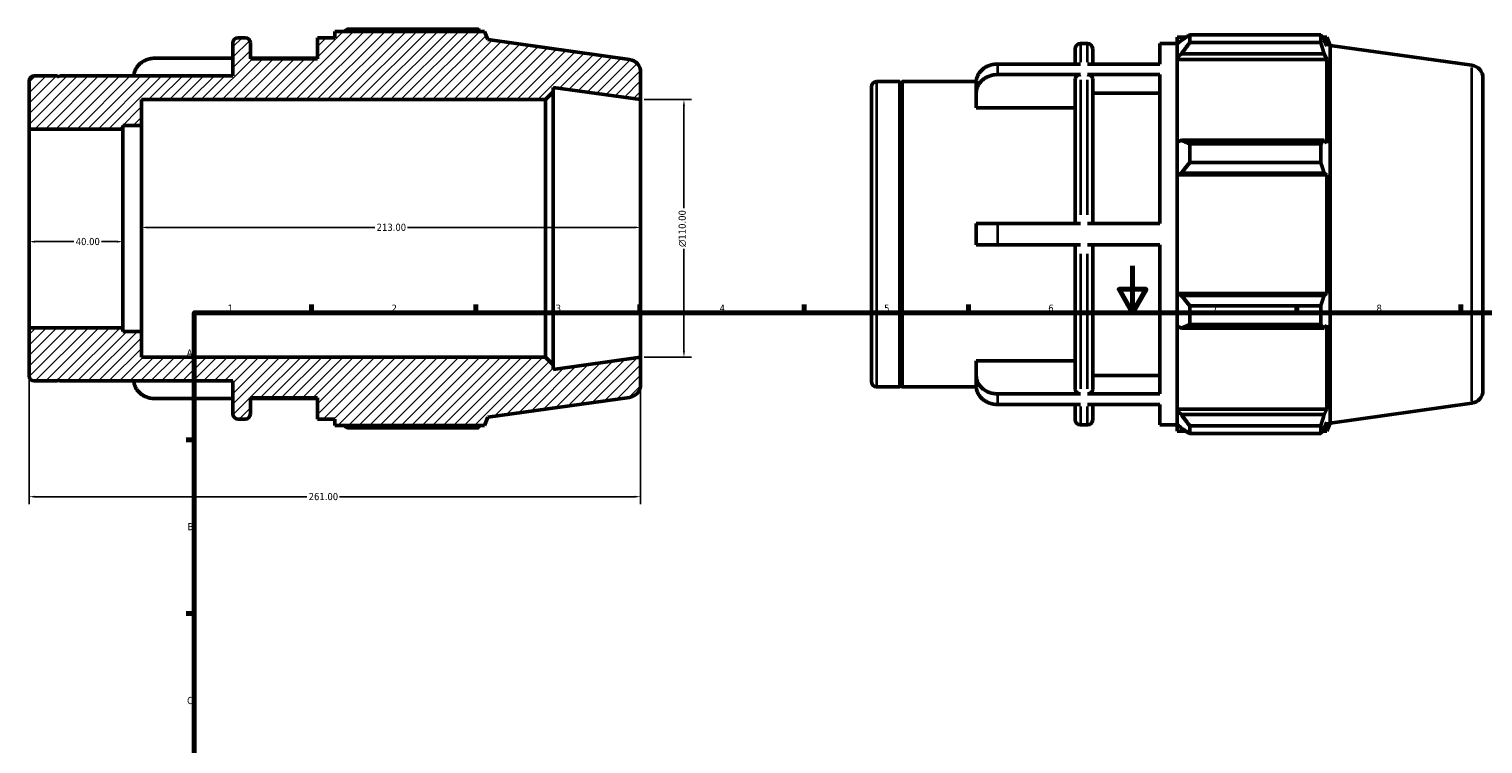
# Model space of a CAD drawing. Header units: millimetres. Extents: x -51 to 930, y -61 to 754.
# Tile 2 of 3: x -51 to 570, y 390 to 695. Entities that reach past the tile are written whole.
import ezdxf

# ---------------------------------------------------------------- set-up
doc = ezdxf.new("R2010")
doc.units = ezdxf.units.MM
for name, color, linetype, lineweight in [('Border (ANSI)', 7, 'Continuous', 70), ('Dimension (ANSI)', 7, 'Continuous', 25), ('Hatch (ANSI)', 7, 'Continuous', 18), ('Visible (ANSI)', 7, 'Continuous', 50), ('Visible Narrow (ANSI)', 7, 'Continuous', 35)]:
    doc.layers.add(name, color=color, linetype=linetype, lineweight=lineweight)
doc.styles.add('Note Text (ANSI)', font='tahoma.ttf')
doc.dimstyles.new('Default - mm (ANSI)', dxfattribs={"dimtxt": 3.048, "dimasz": 2.5, "dimexe": 3.175, "dimexo": 1.6002, "dimgap": 0.8, "dimtad": 0, "dimtoh": 1, "dimrnd": 1e-08, "dimzin": 4, "dimdsep": 46, "dimtxsty": 'Note Text (ANSI)', "dimcen": 0.09, "dimdle": 10, "dimclrd": 256, "dimclre": 256, "dimclrt": 256, "dimadec": 1, "dimazin": 1, "dimtfac": 1, "dimtofl": 0, "dimtmove": 0, "dimatfit": 3, "dimfxl": 1, "dimtolj": 1, "dimtzin": 4, "dimlwd": -1, "dimlwe": -1, "dimarcsym": 0})

# ---------------------------------------------------------------- blocks, each defined once
blk = doc.blocks.new('Borders Default Border')
at = {"layer": 'Border (ANSI)'}
for p, q in [((70.08, 574), (70.08, 577.45)), ((140.17, 574), (140.17, 577.45)), ((210.25, 574), (210.25, 577.45)), ((280.33, 574), (280.33, 577.45)), ((350.42, 574), (350.42, 577.45)), ((490.58, 574), (490.58, 577.45)), ((560.67, 574), (560.67, 577.45)), ((20, 519.75), (16.55, 519.75)), ((20, 445.5), (16.55, 445.5))]:
    blk.add_line(p, q, dxfattribs=at)
at = {"layer": 'Border (ANSI)', "flags": 128}
for points in [[(420.5, 594), (420.5, 574), (414.73, 584), (426.27, 584), (420.5, 574)], [(20, 20), (20, 574), (821, 574), (821, 20), (20, 20)]]:
    blk.add_lwpolyline(points, dxfattribs=at)
at = {"layer": 'Border (ANSI)', "char_height": 3.05, "attachment_point": 7, "style": 'Note Text (ANSI)'}
for s, insert in [('1', (34.35, 574.4)), ('2', (104.2, 574.4)), ('3', (174.26, 574.34)), ('4', (244.23, 574.4)), ('5', (314.48, 574.34)), ('6', (384.49, 574.34)), ('7', (454.6, 574.4)), ('8', (524.63, 574.33)), ('A', (16.78, 555.35)), ('B', (17.15, 481.1)), ('C', (16.95, 406.8))]:
    blk.add_mtext(s, dxfattribs=dict(at, insert=insert))
blk = doc.blocks.new('*D7')
at = {"layer": 'Defpoints', "color": 0, "transparency": 16777216}
for p in [(210.5, 665), (210.5, 555), (229.01, 555)]:
    blk.add_point(p, dxfattribs=at)
at = {"layer": 'Dimension (ANSI)', "transparency": 16777216}
for p, q in [((212.1, 665), (232.19, 665)), ((229.01, 662.5), (229.01, 618.72)), ((229.01, 557.5), (229.01, 601.28)), ((212.1, 555), (232.19, 555))]:
    blk.add_line(p, q, dxfattribs=at)
for points in [[(228.6, 662.5), (229.43, 662.5), (229.01, 665)], [(228.6, 557.5), (229.43, 557.5), (229.01, 555)]]:
    blk.add_solid(points, dxfattribs=at)
at = {"layer": 'Dimension (ANSI)', "transparency": 16777216, "insert": (226.72, 602.08), "char_height": 3.048, "attachment_point": 1, "rotation": 90, "style": 'Note Text (ANSI)'}
blk.add_mtext('\\A1;\\fAIGDT|b0|i0;\\H3.0480;\\ln\\fTahoma|b0|i0;\\H3.0480;110.00', dxfattribs=at)
blk = doc.blocks.new('*D8')
at = {"layer": 'Defpoints', "color": 0, "transparency": 16777216}
for p in [(-50.5, 567.54), (210.5, 555), (-50.5, 495.43)]:
    blk.add_point(p, dxfattribs=at)
at = {"layer": 'Dimension (ANSI)', "transparency": 16777216}
for p, q in [((-50.5, 565.94), (-50.5, 492.25)), ((210.5, 553.4), (210.5, 492.25)), ((-48, 495.43), (68.04, 495.43)), ((208, 495.43), (81.96, 495.43))]:
    blk.add_line(p, q, dxfattribs=at)
for points in [[(-48, 495.84), (-48, 495.01), (-50.5, 495.43)], [(208, 495.84), (208, 495.01), (210.5, 495.43)]]:
    blk.add_solid(points, dxfattribs=at)
at = {"layer": 'Dimension (ANSI)', "transparency": 16777216, "insert": (68.84, 497.01), "char_height": 3.048, "attachment_point": 1, "style": 'Note Text (ANSI)'}
blk.add_mtext('\\A1;261.00', dxfattribs=at)
blk = doc.blocks.new('*D9')
at = {"layer": 'Defpoints', "color": 0, "transparency": 16777216}
for p in [(-2.5, 610.43), (-2.5, 610), (210.5, 610)]:
    blk.add_point(p, dxfattribs=at)
at = {"layer": 'Dimension (ANSI)', "transparency": 16777216}
for p, q in [((0, 610.43), (97.04, 610.43)), ((208, 610.43), (110.96, 610.43))]:
    blk.add_line(p, q, dxfattribs=at)
for points in [[(0, 610.84), (0, 610.01), (-2.5, 610.43)], [(208, 610.84), (208, 610.01), (210.5, 610.43)]]:
    blk.add_solid(points, dxfattribs=at)
at = {"layer": 'Dimension (ANSI)', "transparency": 16777216, "insert": (97.84, 612.01), "char_height": 3.048, "attachment_point": 1, "style": 'Note Text (ANSI)'}
blk.add_mtext('\\A1;213.00', dxfattribs=at)
blk = doc.blocks.new('*D10')
at = {"layer": 'Defpoints', "color": 0, "transparency": 16777216}
for p in [(-50.5, 610), (-10.5, 610), (-10.5, 604.35)]:
    blk.add_point(p, dxfattribs=at)
at = {"layer": 'Dimension (ANSI)', "transparency": 16777216}
for p, q in [((-48, 604.35), (-31.39, 604.35)), ((-13, 604.35), (-19.61, 604.35))]:
    blk.add_line(p, q, dxfattribs=at)
for points in [[(-48, 604.77), (-48, 603.93), (-50.5, 604.35)], [(-13, 604.77), (-13, 603.93), (-10.5, 604.35)]]:
    blk.add_solid(points, dxfattribs=at)
at = {"layer": 'Dimension (ANSI)', "transparency": 16777216, "insert": (-30.59, 605.94), "char_height": 3.048, "attachment_point": 1, "style": 'Note Text (ANSI)'}
blk.add_mtext('\\A1;40.00', dxfattribs=at)

msp = doc.modelspace()

# ---------------------------------------------------------------- hatches: boundary and pattern name
at = {"layer": 'Hatch (ANSI)'}
h = msp.add_hatch(dxfattribs=at)
h.set_pattern_fill('ANSI31', color=256, scale=25.4, style=0)
h.set_pattern_definition([(45, (0, 0), (-2.245064, 2.245064), [])])
edge = h.paths.add_edge_path()
edge.add_ellipse((205, 543.281), major_axis=(0.765, -5.446), ratio=1, start_angle=0, end_angle=82)
edge.add_line((210.5, 543.281), (210.5, 555))
edge.add_line((210.5, 555), (173.214, 549.76))
edge.add_line((173.214, 549.76), (173.214, 551.7))
edge.add_line((173.214, 551.7), (169.914, 555))
edge.add_line((169.914, 555), (-2.5, 555))
edge.add_line((-2.5, 555), (-2.5, 566))
edge.add_line((-2.5, 566), (-10.5, 566))
edge.add_line((-10.5, 566), (-10.5, 567.537))
edge.add_line((-10.5, 567.537), (-50.5, 567.537))
edge.add_line((-50.5, 567.537), (-50.5, 547.04))
edge.add_ellipse((-48.3, 547.04), major_axis=(-2.2, 0), ratio=1, start_angle=0, end_angle=90)
edge.add_line((-48.3, 544.84), (-38.4, 544.84))
edge.add_line((-38.4, 544.84), (-38.5, 545.34))
edge.add_line((-38.5, 545.34), (-37.4, 544.84))
edge.add_line((-37.4, 544.84), (36.5, 544.84))
edge.add_line((36.5, 544.84), (36.5, 530.75))
edge.add_ellipse((38.7, 530.75), major_axis=(-2.2, 0), ratio=1, start_angle=0, end_angle=90)
edge.add_line((38.7, 528.55), (41.757, 528.55))
edge.add_ellipse((41.757, 530.75), major_axis=(0, -2.2), ratio=1, start_angle=0, end_angle=90)
edge.add_line((43.957, 530.75), (43.957, 537.6))
edge.add_line((43.957, 537.6), (72.543, 537.6))
edge.add_line((72.543, 537.6), (72.543, 528.55))
edge.add_line((72.543, 528.55), (80, 528.55))
edge.add_line((80, 528.55), (80, 525.835))
edge.add_line((80, 525.835), (143.838, 525.835))
edge.add_line((143.838, 525.835), (145.25, 529.33))
edge.add_line((145.25, 529.33), (205.765, 537.835))
edge = h.paths.add_edge_path()
edge.add_ellipse((205, 676.719), major_axis=(5.5, 0), ratio=1, start_angle=0, end_angle=82)
edge.add_line((205.765, 682.165), (145.25, 690.67))
edge.add_line((145.25, 690.67), (143.838, 694.165))
edge.add_line((143.838, 694.165), (80, 694.165))
edge.add_line((80, 694.165), (80, 691.45))
edge.add_line((80, 691.45), (72.543, 691.45))
edge.add_line((72.543, 691.45), (72.543, 682.4))
edge.add_line((72.543, 682.4), (43.957, 682.4))
edge.add_line((43.957, 682.4), (43.957, 689.25))
edge.add_ellipse((41.757, 689.25), major_axis=(2.2, 0), ratio=1, start_angle=0, end_angle=90)
edge.add_line((41.757, 691.45), (38.7, 691.45))
edge.add_ellipse((38.7, 689.25), major_axis=(0, 2.2), ratio=1, start_angle=0, end_angle=90)
edge.add_line((36.5, 689.25), (36.5, 675.16))
edge.add_line((36.5, 675.16), (-37.4, 675.16))
edge.add_line((-37.4, 675.16), (-38.5, 674.66))
edge.add_line((-38.5, 674.66), (-38.4, 675.16))
edge.add_line((-38.4, 675.16), (-48.3, 675.16))
edge.add_ellipse((-48.3, 672.96), major_axis=(0, 2.2), ratio=1, start_angle=0, end_angle=90)
edge.add_line((-50.5, 672.96), (-50.5, 652.463))
edge.add_line((-50.5, 652.463), (-10.5, 652.463))
edge.add_line((-10.5, 652.463), (-10.5, 654))
edge.add_line((-10.5, 654), (-2.5, 654))
edge.add_line((-2.5, 654), (-2.5, 665))
edge.add_line((-2.5, 665), (169.914, 665))
edge.add_line((169.914, 665), (173.214, 668.3))
edge.add_line((173.214, 668.3), (173.214, 670.24))
edge.add_line((173.214, 670.24), (210.5, 665))
edge.add_line((210.5, 665), (210.5, 676.719))

# ---------------------------------------------------------------- linework, layer by layer
at = {"layer": 'Visible (ANSI)'}
for p, q in [((141.279, 695.154), (85.43, 695.154)), ((36.5, 689.25), (36.5, 675.16)), ((41.757, 691.45), (38.7, 691.45)), ((43.957, 682.4), (43.957, 689.25)), ((80, 691.45), (72.543, 691.45)), ((72.543, 691.45), (72.543, 682.4)), ((143.838, 694.165), (80, 694.165)), ((80, 694.165), (80, 691.45)), ((145.25, 690.67), (143.838, 694.165)), ((205.765, 682.165), (145.25, 690.67)), ((398.231, 688.975), (401.288, 688.975)), ((432.074, 680.216), (432.074, 688.975)), ((432.074, 688.975), (439.531, 688.975)), ((439.531, 691.69), (439.531, 688.657)), ((439.531, 691.69), (443.384, 691.69)), ((441.341, 690.384), (439.531, 688.657)), ((444.961, 692.679), (444.961, 689.406)), ((444.961, 692.679), (500.81, 692.679)), ((500.81, 689.406), (444.961, 689.406)), ((500.81, 689.406), (500.81, 692.679)), ((501.447, 691.69), (503.369, 691.69)), ((503.369, 687.794), (502.272, 690.384)), ((504.781, 688.195), (503.369, 691.69)), ((503.369, 687.794), (503.369, 691.69)), ((36.5, 682.691), (3.293, 682.691)), ((72.543, 682.691), (43.957, 682.691)), ((396.031, 680.216), (396.031, 686.775)), ((403.488, 686.775), (403.488, 680.216)), ((439.531, 682.983), (439.531, 688.657)), ((439.531, 682.983), (441.341, 684.588)), ((439.531, 682.18), (439.531, 682.983)), ((441.341, 684.588), (502.272, 684.588)), ((502.272, 684.588), (503.369, 682.18)), ((504.781, 526.854), (504.781, 688.195)), ((565.297, 679.69), (504.781, 688.195)), ((72.543, 682.4), (43.957, 682.4)), ((210.5, 665), (210.5, 676.719)), ((398.231, 680.216), (362.824, 680.216)), ((432.074, 680.216), (401.288, 680.216)), ((439.531, 682.18), (439.531, 646.806)), ((439.531, 682.18), (503.369, 682.18)), ((503.369, 646.388), (503.369, 682.18)), ((-50.5, 672.96), (-50.5, 652.463)), ((-38.4, 675.16), (-48.3, 675.16)), ((-37.4, 675.16), (-38.5, 674.66)), ((-38.5, 674.66), (-38.4, 675.16)), ((-38.4, 674.705), (-38.4, 675.16)), ((36.5, 675.16), (-37.4, 675.16)), ((173.214, 668.3), (173.214, 670.24)), ((173.214, 670.24), (210.5, 665)), ((309.031, 544.565), (309.031, 670.485)), ((311.231, 672.685), (321.131, 672.685)), ((321.131, 542.365), (321.131, 672.685)), ((321.131, 672.23), (322.131, 672.685)), ((322.131, 542.365), (322.131, 672.685)), ((322.131, 672.685), (353.782, 672.685)), ((353.774, 667.84), (353.774, 672.365)), ((398.231, 675.691), (362.824, 675.691)), ((396.031, 612.05), (396.031, 673.783)), ((432.074, 675.691), (401.288, 675.691)), ((403.488, 673.783), (403.488, 612.05)), ((432.074, 612.05), (432.074, 675.691)), ((570.031, 674.244), (570.031, 540.806)), ((-2.5, 654), (-2.5, 665)), ((-2.5, 665), (169.914, 665)), ((169.914, 665), (173.214, 668.3)), ((169.914, 665), (169.914, 555)), ((173.214, 551.7), (173.214, 668.3)), ((210.5, 555), (210.5, 665)), ((353.774, 661.556), (353.774, 667.84)), ((432.074, 667.84), (403.488, 667.84)), ((396.031, 661.556), (353.774, 661.556)), ((-50.5, 652.463), (-10.5, 652.463)), ((-50.5, 567.537), (-50.5, 652.463)), ((-10.5, 652.463), (-10.5, 654)), ((-10.5, 654), (-2.5, 654)), ((-10.5, 567.537), (-10.5, 652.463)), ((-2.5, 566), (-2.5, 654)), ((441.341, 647.641), (439.531, 646.806)), ((439.531, 633.106), (439.531, 646.806)), ((502.272, 647.641), (441.341, 647.641)), ((444.961, 646.069), (444.961, 638.168)), ((444.961, 646.069), (500.81, 646.069)), ((500.81, 638.168), (500.81, 646.069)), ((503.369, 646.388), (502.272, 647.641)), ((439.531, 633.106), (441.341, 633.65)), ((439.531, 632.834), (439.531, 633.106)), ((441.341, 633.65), (502.272, 633.65)), ((500.81, 638.168), (444.961, 638.168)), ((502.272, 633.65), (503.369, 632.834)), ((439.531, 632.834), (439.531, 582.216)), ((439.531, 632.834), (503.369, 632.834)), ((503.369, 582.216), (503.369, 632.834)), ((353.774, 603), (353.774, 612.05)), ((398.231, 612.05), (362.824, 612.05)), ((432.074, 612.05), (401.288, 612.05)), ((398.231, 603), (362.824, 603)), ((396.031, 541.267), (396.031, 603)), ((432.074, 603), (401.288, 603)), ((403.488, 603), (403.488, 541.267)), ((432.074, 539.358), (432.074, 603)), ((439.531, 581.944), (439.531, 582.216)), ((439.531, 582.216), (503.369, 582.216)), ((439.531, 568.244), (439.531, 581.944)), ((441.341, 581.399), (439.531, 581.944)), ((502.272, 581.399), (441.341, 581.399)), ((503.369, 582.216), (502.272, 581.399)), ((444.961, 576.881), (444.961, 568.98)), ((444.961, 576.881), (500.81, 576.881)), ((500.81, 568.98), (500.81, 576.881)), ((-10.5, 567.537), (-50.5, 567.537)), ((-50.5, 567.537), (-50.5, 547.04)), ((-10.5, 566), (-10.5, 567.537)), ((-2.5, 566), (-10.5, 566)), ((-2.5, 555), (-2.5, 566)), ((439.531, 568.244), (441.341, 567.408)), ((439.531, 568.244), (439.531, 532.869)), ((441.341, 567.408), (502.272, 567.408)), ((500.81, 568.98), (444.961, 568.98)), ((502.272, 567.408), (503.369, 568.662)), ((503.369, 532.869), (503.369, 568.662)), ((169.914, 555), (-2.5, 555)), ((173.214, 551.7), (169.914, 555)), ((210.5, 555), (173.214, 549.76)), ((210.5, 543.281), (210.5, 555)), ((353.774, 547.209), (353.774, 553.493)), ((353.774, 553.493), (396.031, 553.493)), ((173.214, 549.76), (173.214, 551.7)), ((353.774, 542.684), (353.774, 547.209)), ((403.488, 547.209), (432.074, 547.209)), ((-48.3, 544.84), (-38.4, 544.84)), ((-38.4, 544.84), (-38.5, 545.34)), ((-38.5, 545.34), (-37.4, 544.84)), ((-38.4, 544.84), (-38.4, 545.295)), ((-37.4, 544.84), (36.5, 544.84)), ((36.5, 544.84), (36.5, 530.75)), ((311.231, 542.365), (321.131, 542.365)), ((321.131, 542.819), (322.131, 542.365)), ((322.131, 542.365), (353.782, 542.365)), ((36.5, 537.309), (3.293, 537.309)), ((43.957, 530.75), (43.957, 537.6)), ((43.957, 537.6), (72.543, 537.6)), ((72.543, 537.309), (43.957, 537.309)), ((72.543, 537.6), (72.543, 528.55)), ((145.25, 529.33), (205.765, 537.835)), ((398.231, 539.358), (362.824, 539.358)), ((398.231, 534.833), (362.824, 534.833)), ((396.031, 528.275), (396.031, 534.833)), ((432.074, 539.358), (401.288, 539.358)), ((432.074, 534.833), (401.288, 534.833)), ((403.488, 534.833), (403.488, 528.275)), ((432.074, 526.075), (432.074, 534.833)), ((565.297, 535.359), (504.781, 526.854)), ((38.7, 528.55), (41.757, 528.55)), ((72.543, 528.55), (80, 528.55)), ((80, 528.55), (80, 525.835)), ((143.838, 525.835), (145.25, 529.33)), ((439.531, 532.067), (439.531, 532.869)), ((439.531, 532.869), (503.369, 532.869)), ((439.531, 526.392), (439.531, 532.067)), ((441.341, 530.461), (439.531, 532.067)), ((502.272, 530.461), (441.341, 530.461)), ((503.369, 532.869), (502.272, 530.461)), ((80, 525.835), (143.838, 525.835)), ((85.43, 524.846), (141.279, 524.846)), ((398.231, 526.075), (401.288, 526.075)), ((432.074, 526.075), (439.531, 526.075)), ((439.531, 526.392), (441.341, 524.666)), ((439.531, 526.392), (439.531, 523.36)), ((439.531, 523.36), (443.384, 523.36)), ((444.961, 525.643), (444.961, 522.371)), ((444.961, 525.643), (500.81, 525.643)), ((500.81, 522.371), (444.961, 522.371)), ((500.81, 522.371), (500.81, 525.643)), ((501.447, 523.36), (503.369, 523.36)), ((502.272, 524.666), (503.369, 527.255)), ((503.369, 523.36), (503.369, 527.255)), ((504.781, 526.854), (503.369, 523.36))]:
    msp.add_line(p, q, dxfattribs=at)
for centre, radius, start, end in [((38.7, 689.25), 2.2, 90, 180), ((41.757, 689.25), 2.2, 0, 90), ((398.231, 686.775), 2.2, 90, 180), ((401.288, 686.775), 2.2, 0, 90), ((205, 676.719), 5.5, 0, 82), ((564.531, 674.244), 5.5, 0, 82), ((-48.3, 672.96), 2.2, 90, 180), ((311.231, 670.485), 2.2, 90, 180), ((-48.3, 547.04), 2.2, 180, 270), ((205, 543.281), 5.5, 278, 0), ((311.231, 544.565), 2.2, 180, 270), ((564.531, 540.806), 5.5, 278, 0), ((38.7, 530.75), 2.2, 180, 270), ((41.757, 530.75), 2.2, 270, 0), ((398.231, 528.275), 2.2, 180, 270), ((401.288, 528.275), 2.2, 270, 0)]:
    msp.add_arc(centre, radius, start, end, dxfattribs=at)
for points, weights in [([(83.853, 694.165), (84.628, 694.655), (85.43, 695.154)], [1.00967361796, 1.01135748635, 1.01289407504]), ([(141.916, 694.165), (141.603, 694.655), (141.279, 695.154)], [1.00087304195, 1.000510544, 1]), ([(444.961, 692.679), (443.079, 691.508), (441.341, 690.384)], [1.01289407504, 1.00929455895, 1.00488684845]), ([(441.341, 684.588), (443.079, 686.948), (444.961, 689.406)], [1.00488684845, 1.00929455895, 1.01289407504]), ([(500.81, 692.679), (501.57, 691.508), (502.272, 690.384)], [1, 1.00119923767, 1.00158162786]), ([(502.272, 684.588), (501.57, 686.948), (500.81, 689.406)], [1.00158162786, 1.00119923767, 1]), ([(444.961, 646.069), (443.079, 646.871), (441.341, 647.641)], [1.01289407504, 1.00929455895, 1.00488684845]), ([(500.81, 646.069), (501.57, 646.871), (502.272, 647.641)], [1, 1.00119923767, 1.00158162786]), ([(441.341, 633.65), (443.079, 635.863), (444.961, 638.168)], [1.00488684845, 1.00929455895, 1.01289407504]), ([(502.272, 633.65), (501.57, 635.863), (500.81, 638.168)], [1.00158162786, 1.00119923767, 1]), ([(444.961, 576.881), (443.079, 579.186), (441.341, 581.399)], [1.01289407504, 1.00929455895, 1.00488684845]), ([(500.81, 576.881), (501.57, 579.186), (502.272, 581.399)], [1, 1.00119923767, 1.00158162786]), ([(441.341, 567.408), (443.079, 568.178), (444.961, 568.98)], [1.00488684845, 1.00929455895, 1.01289407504]), ([(502.272, 567.408), (501.57, 568.178), (500.81, 568.98)], [1.00158162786, 1.00119923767, 1]), ([(444.961, 525.643), (443.079, 528.101), (441.341, 530.461)], [1.01289407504, 1.00929455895, 1.00488684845]), ([(500.81, 525.643), (501.57, 528.101), (502.272, 530.461)], [1, 1.00119923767, 1.00158162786]), ([(85.43, 524.846), (84.628, 525.345), (83.853, 525.835)], [1.01289407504, 1.01135748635, 1.00967361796]), ([(141.279, 524.846), (141.603, 525.345), (141.916, 525.835)], [1, 1.000510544, 1.00087304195]), ([(441.341, 524.666), (443.079, 523.542), (444.961, 522.371)], [1.00488684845, 1.00929455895, 1.01289407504]), ([(502.272, 524.666), (501.57, 523.542), (500.81, 522.371)], [1.00158162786, 1.00119923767, 1])]:
    msp.add_rational_spline(points, weights, degree=2, dxfattribs=at)
for points, knots in [([(-5.749, 675.16), (-5.73, 675.553), (-5.676, 675.966), (-5.464, 676.892), (-5.281, 677.399), (-4.853, 678.295), (-4.569, 678.765), (-3.892, 679.643), (-3.499, 680.051), (-2.709, 680.736), (-2.239, 681.076), (-1.227, 681.663), (-0.684, 681.909), (0.347, 682.28), (0.931, 682.438), (2.125, 682.644), (2.735, 682.691), (3.293, 682.691)], [-1.3051845, -1.3051845, -1.3051845, -1.3051845, -1.1735102, -1.1735102, -1.0055622, -1.0055622, -0.8378034, -0.8378034, -0.6700445, -0.6700445, -0.5024671, -0.5024671, -0.3348897, -0.3348897, -0.1674448, -0.1674448, 0, 0, 0, 0]), ([(362.824, 680.216), (362.266, 680.216), (361.656, 680.168), (360.463, 679.962), (359.878, 679.804), (358.847, 679.434), (358.304, 679.187), (357.292, 678.601), (356.822, 678.261), (356.032, 677.576), (355.639, 677.168), (354.962, 676.29), (354.678, 675.819), (354.25, 674.924), (354.067, 674.416), (353.829, 673.379), (353.774, 672.85), (353.774, 672.365)], [0, 0, 0, 0, 0.1674448, 0.1674448, 0.3348897, 0.3348897, 0.5024671, 0.5024671, 0.6700445, 0.6700445, 0.8378034, 0.8378034, 1.0055622, 1.0055622, 1.1735102, 1.1735102, 1.3414583, 1.3414583, 1.3414583, 1.3414583]), ([(353.774, 667.84), (353.774, 668.325), (353.829, 668.854), (354.067, 669.891), (354.25, 670.399), (354.678, 671.294), (354.962, 671.765), (355.639, 672.643), (356.032, 673.051), (356.822, 673.736), (357.292, 674.076), (358.304, 674.662), (358.847, 674.909), (359.878, 675.279), (360.463, 675.437), (361.656, 675.643), (362.266, 675.691), (362.824, 675.691)], [-1.3414583, -1.3414583, -1.3414583, -1.3414583, -1.1735102, -1.1735102, -1.0055622, -1.0055622, -0.8378034, -0.8378034, -0.6700445, -0.6700445, -0.5024671, -0.5024671, -0.3348897, -0.3348897, -0.1674448, -0.1674448, 0, 0, 0, 0]), ([(398.231, 675.691), (397.96, 675.691), (397.64, 675.636), (397.139, 675.456), (396.868, 675.299), (396.484, 674.966), (396.303, 674.731), (396.095, 674.296), (396.031, 674.018), (396.031, 673.783)], [0, 0, 0, 0, 0.08141206, 0.08141206, 0.16288846, 0.16288846, 0.24444505, 0.24444505, 0.32607188, 0.32607188, 0.32607188, 0.32607188]), ([(403.488, 673.783), (403.488, 674.018), (403.425, 674.296), (403.217, 674.731), (403.036, 674.966), (402.652, 675.299), (402.381, 675.456), (401.879, 675.636), (401.56, 675.691), (401.288, 675.691)], [-0.32607188, -0.32607188, -0.32607188, -0.32607188, -0.24444505, -0.24444505, -0.16288846, -0.16288846, -0.08141206, -0.08141206, 0, 0, 0, 0]), ([(362.824, 612.05), (362.266, 612.05), (361.656, 612.05), (360.463, 612.05), (359.878, 612.05), (358.847, 612.05), (358.304, 612.05), (357.292, 612.05), (356.822, 612.05), (356.032, 612.05), (355.639, 612.05), (354.962, 612.05), (354.678, 612.05), (354.25, 612.05), (354.067, 612.05), (353.829, 612.05), (353.774, 612.05), (353.774, 612.05)], [0, 0, 0, 0, 0.1674448, 0.1674448, 0.3348897, 0.3348897, 0.5024671, 0.5024671, 0.6700445, 0.6700445, 0.8378034, 0.8378034, 1.0055622, 1.0055622, 1.1735102, 1.1735102, 1.3414583, 1.3414583, 1.3414583, 1.3414583]), ([(353.774, 603), (353.774, 603), (353.829, 603), (354.067, 603), (354.25, 603), (354.678, 603), (354.962, 603), (355.639, 603), (356.032, 603), (356.822, 603), (357.292, 603), (358.304, 603), (358.847, 603), (359.878, 603), (360.463, 603), (361.656, 603), (362.266, 603), (362.824, 603)], [-1.3414583, -1.3414583, -1.3414583, -1.3414583, -1.1735102, -1.1735102, -1.0055622, -1.0055622, -0.8378034, -0.8378034, -0.6700445, -0.6700445, -0.5024671, -0.5024671, -0.3348897, -0.3348897, -0.1674448, -0.1674448, 0, 0, 0, 0]), ([(362.824, 539.358), (362.266, 539.358), (361.656, 539.406), (360.463, 539.612), (359.878, 539.77), (358.847, 540.14), (358.304, 540.387), (357.292, 540.973), (356.822, 541.313), (356.032, 541.998), (355.639, 542.406), (354.962, 543.285), (354.678, 543.755), (354.25, 544.651), (354.067, 545.158), (353.829, 546.195), (353.774, 546.725), (353.774, 547.209)], [0, 0, 0, 0, 0.1674448, 0.1674448, 0.3348897, 0.3348897, 0.5024671, 0.5024671, 0.6700445, 0.6700445, 0.8378034, 0.8378034, 1.0055622, 1.0055622, 1.1735102, 1.1735102, 1.3414583, 1.3414583, 1.3414583, 1.3414583]), ([(3.293, 537.309), (2.735, 537.309), (2.125, 537.356), (0.931, 537.562), (0.347, 537.72), (-0.684, 538.091), (-1.227, 538.337), (-2.239, 538.924), (-2.709, 539.264), (-3.499, 539.949), (-3.892, 540.357), (-4.569, 541.235), (-4.853, 541.705), (-5.281, 542.601), (-5.464, 543.108), (-5.676, 544.034), (-5.73, 544.447), (-5.749, 544.84)], [0, 0, 0, 0, 0.1674448, 0.1674448, 0.3348897, 0.3348897, 0.5024671, 0.5024671, 0.6700445, 0.6700445, 0.8378034, 0.8378034, 1.0055622, 1.0055622, 1.1735102, 1.1735102, 1.3051845, 1.3051845, 1.3051845, 1.3051845]), ([(353.774, 542.684), (353.774, 542.2), (353.829, 541.67), (354.067, 540.633), (354.25, 540.126), (354.678, 539.23), (354.962, 538.76), (355.639, 537.881), (356.032, 537.473), (356.822, 536.788), (357.292, 536.448), (358.304, 535.862), (358.847, 535.615), (359.878, 535.245), (360.463, 535.087), (361.656, 534.881), (362.266, 534.833), (362.824, 534.833)], [-1.3414583, -1.3414583, -1.3414583, -1.3414583, -1.1735102, -1.1735102, -1.0055622, -1.0055622, -0.8378034, -0.8378034, -0.6700445, -0.6700445, -0.5024671, -0.5024671, -0.3348897, -0.3348897, -0.1674448, -0.1674448, 0, 0, 0, 0]), ([(396.031, 541.267), (396.031, 541.031), (396.095, 540.754), (396.303, 540.318), (396.484, 540.083), (396.868, 539.75), (397.139, 539.593), (397.64, 539.413), (397.96, 539.358), (398.231, 539.358)], [-0.32607188, -0.32607188, -0.32607188, -0.32607188, -0.24444505, -0.24444505, -0.16288846, -0.16288846, -0.08141206, -0.08141206, 0, 0, 0, 0]), ([(401.288, 539.358), (401.56, 539.358), (401.879, 539.413), (402.381, 539.593), (402.652, 539.75), (403.036, 540.083), (403.217, 540.318), (403.425, 540.754), (403.488, 541.031), (403.488, 541.267)], [0, 0, 0, 0, 0.08141206, 0.08141206, 0.16288846, 0.16288846, 0.24444505, 0.24444505, 0.32607188, 0.32607188, 0.32607188, 0.32607188])]:
    msp.add_open_spline(points, degree=3, knots=knots, dxfattribs=at)
at = {"layer": 'Visible Narrow (ANSI)'}
for p, q in [((398.231, 688.952), (398.231, 681.056)), ((401.288, 681.056), (401.288, 688.952)), ((362.824, 680.011), (362.824, 675.938)), ((565.297, 536.248), (565.297, 678.802)), ((311.231, 671.882), (311.231, 543.167)), ((398.231, 673.531), (398.231, 615.849)), ((401.288, 615.849), (401.288, 673.531)), ((362.824, 611.598), (362.824, 603.452)), ((398.231, 599.2), (398.231, 541.519)), ((401.288, 541.519), (401.288, 599.2)), ((362.824, 539.112), (362.824, 535.039)), ((398.231, 533.993), (398.231, 526.097)), ((401.288, 526.097), (401.288, 533.993))]:
    msp.add_line(p, q, dxfattribs=at)

# ---------------------------------------------------------------- block references
msp.add_blockref('Borders Default Border', (0, 0))

# ---------------------------------------------------------------- dimensions: what is measured, and where the dimension line sits
at = {"layer": 'Dimension (ANSI)'}
dim = msp.add_linear_dim(base=(229.014, 555), p1=(210.5, 665), p2=(210.5, 555), angle=90, text='\\fAIGDT|b0|i0;\\H3.0480;\\ln\\fTahoma|b0|i0;\\H3.0480;<>', dimstyle='Default - mm (ANSI)', override={"dimtoh": 0, "dimdec": 2, "dimtp": 0, "dimtm": 0, "dimtdec": 2, "dimatfit": 1}, dxfattribs=at)
dim.commit()
dim.dimension.update_dxf_attribs({"geometry": '*D7', "text_midpoint": (229.014, 610), "dimtype": 160})
for base, p1, p2, override, picture, middle in [((-10.5, 604.35), (-50.5, 610), (-10.5, 610), {"dimtoh": 0, "dimdec": 2, "dimse1": 1, "dimse2": 1, "dimtp": 0, "dimtm": 0, "dimtdec": 2, "dimatfit": 1}, '*D10', (-25.5, 604.35)), ((-2.5, 610.426), (210.5, 610), (-2.5, 610), {"dimtoh": 0, "dimdec": 2, "dimse1": 1, "dimse2": 1, "dimtp": 0, "dimtm": 0, "dimtdec": 2, "dimatfit": 1}, '*D9', (104, 610.426)), ((-50.5, 495.426), (210.5, 555), (-50.5, 567.537), {"dimtoh": 0, "dimdec": 2, "dimtp": 0, "dimtm": 0, "dimtdec": 2, "dimatfit": 1}, '*D8', (75, 495.426))]:
    dim = msp.add_linear_dim(base=base, p1=p1, p2=p2, angle=180, dimstyle='Default - mm (ANSI)', override=override, dxfattribs=at)
    dim.commit()
    dim.dimension.update_dxf_attribs({"geometry": picture, "text_midpoint": middle, "dimtype": 160})

doc.saveas('drawing.dxf')
